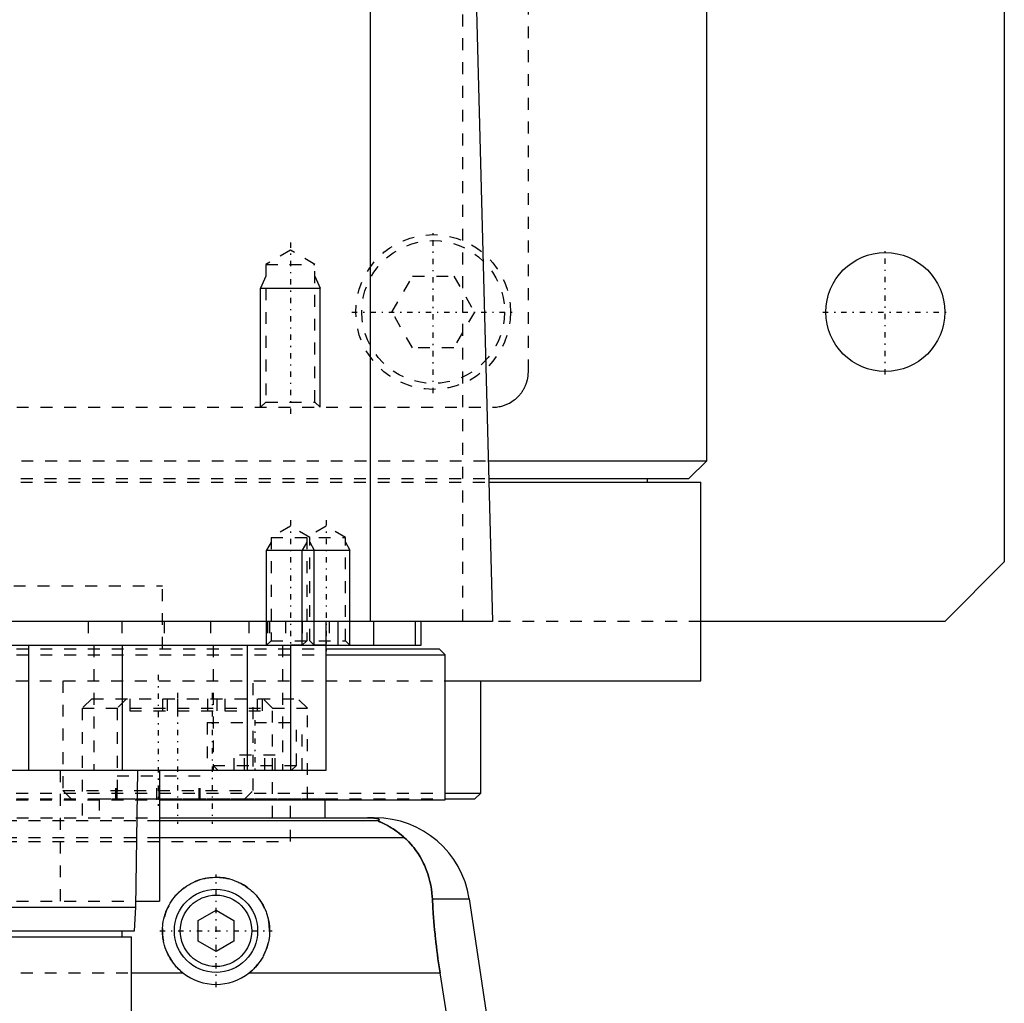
# Model space of a CAD drawing. Extents: x -105 to 105, y -137 to 442.
# Tile 6 of 12: x 22 to 105, y -16 to 67. Entities that reach past the tile are written whole.
import ezdxf

# ---------------------------------------------------------------- set-up
doc = ezdxf.new("R2010")
doc.units = 0
doc.linetypes.add('CENTER', pattern=[1.5, 0.45, -0.5, 0.05, -0.5])
doc.linetypes.add('DASHED', pattern=[2, 1, -1])
for name, color, linetype in [('AM_0', 7, 'CONTINUOUS'), ('AM_10', 7, 'CONTINUOUS'), ('AM_3', 7, 'DASHED'), ('AM_7', 7, 'CENTER')]:
    doc.layers.add(name, color=color, linetype=linetype)

msp = doc.modelspace()

# ---------------------------------------------------------------- linework, layer by layer
at = {"layer": 'AM_0', "color": 7, "linetype": 'CONTINUOUS'}
for p, q in [((105, 311.5), (105, 21.5)), ((80, 30), (80, 291.5)), ((51.744, 16.5), (51.744, 77.05)), ((60.5, 73.35), (62, 16.5)), ((61.611, 30), (80, 30)), ((78.5, 28.5), (80, 30)), ((61.652, 28.5), (78.5, 28.5)), ((61.661, 28.2), (79.5, 28.2)), ((75, 28.2), (75, 28.5)), ((79.5, 11.5), (79.5, 28.2)), ((105, 21.5), (100, 16.5)), ((62, 16.5), (-62, 16.5)), ((48, 4), (48, 16.5)), ((49, 16.5), (49, 14.5)), ((52, 14.5), (52, 16.5)), ((55.474, 16.5), (55.474, 14.5)), ((56, 14.5), (56, 16.5)), ((100, 16.5), (79.5, 16.5)), ((-56, 14.5), (56, 14.5)), ((23, 14.5), (23, 4)), ((30.85, 14.5), (30.85, 4)), ((41.361, 14.5), (41.361, 4)), ((45.003, 14.5), (45.003, 4)), ((48.014, 14.2), (57.5, 14.2)), ((58, 13.7), (57.5, 14.2)), ((48.014, 13.7), (58, 13.7)), ((58, 1.5), (58, 13.7)), ((58.063, 11.5), (79.5, 11.5)), ((61, 2.08), (61, 11.5)), ((-48, 4), (48, 4)), ((32, -7.5), (32.175, 4)), ((34, 4), (34, -7)), ((58.042, 2.08), (61, 2.08)), ((60.5, 1.58), (61, 2.08)), ((34.039, 1.5), (58, 1.5)), ((47.93, 0), (47.93, 1.5)), ((58.019, 1.58), (60.5, 1.58)), ((34, 0), (52.11, 0)), ((52.378, -0.254), (34, -0.254)), ((54.6, -1.693), (34, -1.693)), ((32.008, -7), (34, -7)), ((56.932, -6.813), (60.021, -6.813)), ((60.021, -6.813), (61.724, -18.159)), ((-32, -7.5), (32, -7.5)), ((31.9, -9.5), (32, -7.5)), ((37.25, -8.634), (38.75, -7.768)), ((38.75, -7.768), (40.25, -8.634)), ((37.25, -10.366), (37.25, -8.634)), ((40.25, -8.634), (40.25, -10.366)), ((-31.9, -9.5), (31.9, -9.5)), ((30.85, -10), (30.85, -9.5)), ((-31.65, -10), (31.65, -10)), ((31.65, -19), (31.65, -10)), ((38.75, -11.232), (37.25, -10.366)), ((40.25, -10.366), (38.75, -11.232)), ((31.65, -13.032), (35.962, -13.032)), ((41.538, -13.032), (57.58, -13.032)), ((58.394, -18.159), (57.58, -13.032))]:
    msp.add_line(p, q, dxfattribs=at)
for points in [[(52.378, -0.254, 0), (52.391, -0.247, 0), (52.412, -0.231, 0), (52.43, -0.216, 0), (52.437, -0.209, 0), (52.443, -0.201, 0), (52.451, -0.186, 0), (52.454, -0.171, 0), (52.452, -0.157, 0), (52.445, -0.142, 0), (52.432, -0.128, 0), (52.423, -0.121, 0), (52.413, -0.113, 0), (52.386, -0.099, 0), (52.348, -0.084, 0), (52.298, -0.069, 0), (52.234, -0.053, 0), (52.189, -0.045, 0), (52.175, -0.043, 0), (52.16, -0.04, 0), (52.153, -0.039, 0), (52.145, -0.038, 0), (52.129, -0.036, 0), (52.113, -0.033, 0), (52.105, -0.032, 0), (52.096, -0.031, 0), (52.077, -0.029, 0), (52.057, -0.026, 0), (52.046, -0.025, 0), (52.035, -0.024, 0), (52.012, -0.022, 0), (51.988, -0.019, 0), (51.962, -0.017, 0), (51.934, -0.015, 0), (51.905, -0.013, 0), (51.89, -0.012, 0), (51.874, -0.011, 0), (51.842, -0.009, 0), (51.822, -0.008, 0), (51.816, -0.007, 0), (51.81, -0.007, 0), (51.807, -0.007, 0), (51.803, -0.007, 0), (51.797, -0.007, 0), (51.79, -0.006, 0), (51.784, -0.006, 0), (51.777, -0.006, 0), (51.77, -0.005, 0), (51.766, -0.005, 0), (51.763, -0.005, 0), (51.756, -0.005, 0), (51.748, -0.004, 0), (51.741, -0.004, 0), (51.734, -0.004, 0), (51.726, -0.004, 0), (51.723, -0.004, 0), (51.719, -0.003, 0), (51.712, -0.003, 0), (51.704, -0.003, 0), (51.697, -0.003, 0), (51.689, -0.003, 0), (51.682, -0.002, 0), (51.678, -0.002, 0), (51.674, -0.002, 0), (51.666, -0.002, 0), (51.657, -0.002, 0), (51.653, -0.002, 0), (51.649, -0.002, 0), (51.64, -0.001, 0), (51.631, -0.001, 0), (51.627, -0.001, 0), (51.623, -0.001, 0), (51.614, -0.001, 0), (51.605, -0.001, 0), (51.596, -0.001, 0), (51.587, -0.001, 0), (51.579, 0, 0), (51.574, 0, 0), (51.57, 0, 0), (51.562, 0, 0), (51.553, 0, 0), (51.544, 0, 0), (51.535, 0, 0), (51.525, 0, 0), (51.521, 0, 0), (51.516, 0, 0), (51.506, 0, 0), (51.497, 0, 0), (51.492, 0, 0)], [(54.6, -1.693, 0), (54.508, -1.609, 0), (54.325, -1.451, 0), (54.145, -1.305, 0), (54.057, -1.237, 0), (53.97, -1.172, 0), (53.799, -1.049, 0), (53.635, -0.938, 0), (53.477, -0.838, 0), (53.327, -0.748, 0), (53.184, -0.667, 0), (53.116, -0.63, 0), (53.051, -0.595, 0), (52.927, -0.531, 0), (52.812, -0.475, 0), (52.704, -0.424, 0), (52.644, -0.396, 0), (52.628, -0.389, 0), (52.612, -0.382, 0), (52.604, -0.378, 0), (52.596, -0.374, 0), (52.581, -0.367, 0), (52.566, -0.361, 0), (52.551, -0.354, 0), (52.537, -0.347, 0), (52.523, -0.341, 0), (52.516, -0.338, 0), (52.509, -0.335, 0), (52.496, -0.329, 0), (52.484, -0.323, 0), (52.478, -0.32, 0), (52.472, -0.317, 0), (52.46, -0.312, 0), (52.449, -0.307, 0), (52.444, -0.304, 0), (52.439, -0.302, 0), (52.429, -0.297, 0), (52.421, -0.292, 0), (52.412, -0.288, 0), (52.405, -0.284, 0), (52.398, -0.28, 0), (52.395, -0.278, 0), (52.392, -0.276, 0), (52.387, -0.272, 0), (52.383, -0.269, 0), (52.38, -0.266, 0), (52.377, -0.263, 0), (52.376, -0.261, 0), (52.375, -0.26, 0), (52.375, -0.259, 0), (52.376, -0.257, 0), (52.377, -0.255, 0), (52.378, -0.254, 0)], [(56.932, -6.813, 0), (56.922, -6.646, 0), (56.893, -6.315, 0), (56.85, -5.988, 0), (56.824, -5.825, 0), (56.795, -5.664, 0), (56.727, -5.345, 0), (56.647, -5.031, 0), (56.554, -4.722, 0), (56.448, -4.418, 0), (56.329, -4.121, 0), (56.266, -3.975, 0), (56.199, -3.83, 0), (56.056, -3.547, 0), (55.9, -3.271, 0), (55.733, -3.003, 0), (55.554, -2.744, 0), (55.363, -2.494, 0), (55.263, -2.372, 0), (55.16, -2.253, 0), (54.945, -2.021, 0), (54.718, -1.8, 0), (54.6, -1.693, 0)], [(35.962, -13.032, 0), (35.881, -12.967, 0), (35.726, -12.832, 0), (35.579, -12.693, 0), (35.508, -12.621, 0), (35.438, -12.547, 0), (35.303, -12.393, 0), (35.174, -12.231, 0), (35.051, -12.062, 0), (34.935, -11.886, 0), (34.827, -11.704, 0), (34.776, -11.611, 0), (34.727, -11.517, 0), (34.637, -11.325, 0), (34.555, -11.128, 0), (34.483, -10.929, 0), (34.42, -10.727, 0), (34.368, -10.523, 0), (34.345, -10.42, 0), (34.325, -10.318, 0), (34.292, -10.113, 0), (34.269, -9.909, 0), (34.261, -9.808, 0), (34.255, -9.707, 0), (34.25, -9.507, 0), (34.254, -9.308, 0), (34.259, -9.208, 0), (34.267, -9.108, 0), (34.289, -8.906, 0), (34.321, -8.704, 0), (34.362, -8.502, 0), (34.412, -8.302, 0), (34.472, -8.104, 0), (34.505, -8.006, 0), (34.541, -7.908, 0), (34.619, -7.716, 0), (34.705, -7.528, 0), (34.8, -7.345, 0), (34.902, -7.166, 0), (35.012, -6.994, 0), (35.07, -6.91, 0), (35.13, -6.827, 0), (35.253, -6.668, 0), (35.382, -6.515, 0), (35.517, -6.37, 0), (35.656, -6.232, 0), (35.803, -6.099, 0), (35.879, -6.035, 0), (35.958, -5.971, 0), (36.12, -5.849, 0), (36.289, -5.732, 0), (36.465, -5.623, 0), (36.647, -5.521, 0), (36.835, -5.428, 0), (36.93, -5.384, 0), (37.027, -5.343, 0), (37.223, -5.267, 0), (37.423, -5.2, 0), (37.625, -5.143, 0), (37.83, -5.095, 0), (38.035, -5.057, 0), (38.138, -5.042, 0), (38.241, -5.029, 0), (38.446, -5.01, 0), (38.649, -5.001, 0), (38.75, -5, 0), (38.851, -5.001, 0), (39.054, -5.01, 0), (39.259, -5.029, 0), (39.362, -5.042, 0), (39.465, -5.057, 0), (39.67, -5.095, 0), (39.875, -5.143, 0), (40.077, -5.2, 0), (40.277, -5.267, 0), (40.473, -5.343, 0), (40.57, -5.384, 0), (40.665, -5.428, 0), (40.853, -5.521, 0), (41.035, -5.623, 0), (41.211, -5.732, 0), (41.38, -5.849, 0), (41.542, -5.971, 0), (41.621, -6.035, 0), (41.697, -6.099, 0), (41.844, -6.232, 0), (41.983, -6.37, 0), (42.118, -6.515, 0), (42.247, -6.668, 0), (42.37, -6.827, 0), (42.43, -6.91, 0), (42.488, -6.994, 0), (42.598, -7.166, 0), (42.7, -7.345, 0), (42.795, -7.528, 0), (42.881, -7.716, 0), (42.959, -7.908, 0), (42.995, -8.006, 0), (43.028, -8.104, 0), (43.088, -8.302, 0), (43.138, -8.502, 0), (43.179, -8.704, 0), (43.211, -8.906, 0), (43.233, -9.108, 0), (43.241, -9.208, 0), (43.246, -9.308, 0), (43.25, -9.507, 0), (43.245, -9.707, 0), (43.239, -9.808, 0), (43.231, -9.909, 0), (43.208, -10.113, 0), (43.175, -10.318, 0), (43.155, -10.42, 0), (43.132, -10.523, 0), (43.08, -10.727, 0), (43.017, -10.929, 0), (42.945, -11.128, 0), (42.863, -11.325, 0), (42.773, -11.517, 0), (42.724, -11.611, 0), (42.673, -11.704, 0), (42.565, -11.886, 0), (42.449, -12.062, 0), (42.326, -12.231, 0), (42.197, -12.393, 0), (42.062, -12.547, 0), (41.992, -12.621, 0), (41.921, -12.693, 0), (41.774, -12.832, 0), (41.619, -12.967, 0), (41.538, -13.032, 0)], [(57.58, -13.032, 0), (57.553, -12.861, 0), (57.501, -12.52, 0), (57.451, -12.18, 0), (57.427, -12.01, 0), (57.403, -11.84, 0), (57.357, -11.498, 0), (57.313, -11.155, 0), (57.27, -10.81, 0), (57.23, -10.464, 0), (57.191, -10.117, 0), (57.173, -9.943, 0), (57.155, -9.769, 0), (57.12, -9.42, 0), (57.088, -9.071, 0), (57.058, -8.723, 0), (57.03, -8.374, 0), (57.004, -8.026, 0), (56.992, -7.852, 0), (56.981, -7.678, 0), (56.96, -7.331, 0), (56.941, -6.985, 0), (56.932, -6.813, 0)]]:
    msp.add_polyline3d(points, dxfattribs=at)
for centre, radius in [((95, 42.5), 5), ((38.75, -9.5), 3.5), ((38.75, -9.5), 3)]:
    msp.add_circle(centre, radius, dxfattribs=at)
for centre, radius, start, end in [((52.11, -8), 8, 8.53297, 90), ((38.75, -9.5), 4.5, 231.7104, 308.2896)]:
    msp.add_arc(centre, radius, start, end, dxfattribs=at)
at = {"layer": 'AM_10', "color": 7, "linetype": 'CONTINUOUS'}
for p, q in [((42.933, 45.5), (42.5, 44.5)), ((47.067, 45.5), (47.5, 44.5)), ((42.5, 34.5), (42.5, 44.5)), ((42.5, 44.5), (47.5, 44.5)), ((47.5, 34.5), (47.5, 44.5)), ((43.379, 23.156), (43, 22.5)), ((43, 14.5), (43, 22.5)), ((43, 22.5), (50, 22.5)), ((46.379, 23.156), (46, 22.5)), ((46, 14.5), (46, 22.5)), ((46.621, 23.156), (47, 22.5)), ((47, 14.5), (47, 22.5)), ((49.621, 23.156), (50, 22.5)), ((50, 14.5), (50, 22.5))]:
    msp.add_line(p, q, dxfattribs=at)
at = {"layer": 'AM_3', "color": 6, "linetype": 'DASHED'}
for p, q in [((65, 37.5), (65, 292.5)), ((59.5, 16.5), (59.5, 75.489)), ((45, 47.693), (42.933, 46.5)), ((47.067, 46.5), (45, 47.693)), ((42.933, 46.5), (42.933, 34.933)), ((42.933, 46.5), (47.067, 46.5)), ((47.067, 34.933), (47.067, 46.5)), ((53.536, 42.5), (55.268, 45.5)), ((55.268, 45.5), (58.732, 45.5)), ((58.732, 45.5), (60.464, 42.5)), ((55.268, 39.5), (53.536, 42.5)), ((60.464, 42.5), (58.732, 39.5)), ((58.732, 39.5), (55.268, 39.5)), ((42.933, 34.933), (42.5, 34.5)), ((42.933, 34.933), (47.067, 34.933)), ((47.5, 34.5), (47.067, 34.933)), ((-62, 34.5), (62, 34.5)), ((-61.611, 30), (61.611, 30)), ((-61.661, 28.2), (61.661, 28.2)), ((-61.652, 28.5), (61.652, 28.5)), ((45, 24.5), (43.379, 23.564)), ((46.621, 23.564), (45, 24.5)), ((48, 24.5), (46.379, 23.564)), ((49.621, 23.564), (48, 24.5)), ((43.379, 23.564), (43.379, 14.879)), ((43.379, 23.564), (49.621, 23.564)), ((46.379, 23.564), (46.379, 14.879)), ((46.621, 14.879), (46.621, 23.564)), ((49.621, 14.879), (49.621, 23.564)), ((-34.25, 19.5), (34.25, 19.5)), ((34.25, 14.2), (34.25, 19.5)), ((79.5, 16.5), (-79.5, 16.5)), ((28, 16.5), (28, 14.5)), ((30.84, 16.5), (30.84, 14.5)), ((34.381, 16.5), (34.381, 14.5)), ((38.286, 16.5), (38.286, 14.5)), ((41.5, 16.5), (41.5, 14.5)), ((43.087, 16.5), (43.087, 14.5)), ((43.236, 16.5), (43.236, 14.5)), ((44.587, 16.5), (44.587, 14.5)), ((46, 16.5), (46, 14.5)), ((48.25, 16.5), (48.25, 14.5)), ((-48.014, 14.2), (48.014, 14.2)), ((28.477, 14.5), (28.477, 4)), ((38.5, 14.5), (38.5, 4)), ((43.379, 14.879), (43, 14.5)), ((43.379, 14.879), (49.621, 14.879)), ((44.341, 14.5), (44.341, 4)), ((48, 14.5), (44.587, 14.5)), ((46.379, 14.879), (46, 14.5)), ((47, 14.5), (46.621, 14.879)), ((50, 14.5), (49.621, 14.879)), ((-48.014, 13.7), (48.014, 13.7)), ((-58.063, 11.5), (58.063, 11.5)), ((25.878, 11.5), (25.878, 2.3)), ((41.878, 2.3), (41.878, 11.5)), ((28.3, 10), (27.5, 9.2)), ((28.3, 10), (45.63, 10)), ((31.23, 10), (30.43, 9.2)), ((31.5, 10), (31.5, 9)), ((34.244, 10), (34.244, 9)), ((34.646, 10), (34.646, 9)), ((35.5, 10), (35.5, 9)), ((38.027, 10), (38.027, 9)), ((38.832, 10), (38.832, 9)), ((39.5, 10), (39.5, 9)), ((42.213, 10), (42.213, 9)), ((42.616, 10), (42.616, 9)), ((43.5, 9.2), (42.7, 10)), ((46.43, 9.2), (45.63, 10)), ((27.5, 9.2), (27.5, 0)), ((27.5, 9.2), (46.43, 9.2)), ((30.43, 9.2), (30.43, 1.6)), ((43.5, 0), (43.5, 9.2)), ((46.43, 1.6), (46.43, 9.2)), ((31.5, 9), (42.616, 9)), ((38, 8), (38, 4)), ((38, 8), (46, 8)), ((45.5, 4.4), (45.5, 8)), ((46, 4), (46, 8)), ((40.268, 4), (40.268, 5.25)), ((43.732, 5.25), (40.268, 5.25)), ((41.134, 4), (41.134, 5.25)), ((42.866, 4), (42.866, 5.25)), ((43.732, 4), (43.732, 5.25)), ((38.5, 4.4), (38.9, 4)), ((38.5, 4.4), (45.5, 4.4)), ((45.1, 4), (45.5, 4.4)), ((25.65, 4), (25.65, -7)), ((30.327, 1.5), (30.327, 3.5)), ((37.43, 3.5), (30.327, 3.5)), ((30.432, 1.5), (30.432, 3.5)), ((33.772, 1.5), (33.772, 3.5)), ((33.984, 1.5), (33.984, 3.5)), ((37.324, 1.5), (37.324, 3.5)), ((37.43, 1.5), (37.43, 3.5)), ((-58.042, 2.08), (58.042, 2.08)), ((25.878, 2.3), (26.678, 1.5)), ((25.878, 2.3), (41.878, 2.3)), ((41.078, 1.5), (41.878, 2.3)), ((-58.019, 1.58), (58.019, 1.58)), ((-34.039, 1.5), (34.039, 1.5)), ((28.93, 1.6), (28.93, 0)), ((28.93, 1.6), (47.93, 1.6)), ((30.911, 1.5), (30.911, 1.6)), ((35.545, 1.6), (35.545, 1.5)), ((45, -2), (45, 1.58)), ((47.93, 1.5), (47.93, 1.6)), ((-34, 0), (34, 0)), ((34, -0.254), (-34, -0.254)), ((-45, -2), (45, -2)), ((-45, -2), (45, -2)), ((34, -1.693), (-34, -1.693)), ((-32.008, -7), (32.008, -7)), ((-31.65, -13.032), (31.65, -13.032))]:
    msp.add_line(p, q, dxfattribs=at)
for points in [[(62, 34.5, 0), (62.107, 34.502, 0), (62.324, 34.518, 0), (62.544, 34.55, 0), (62.654, 34.572, 0), (62.764, 34.599, 0), (62.983, 34.666, 0), (63.2, 34.75, 0), (63.412, 34.853, 0), (63.617, 34.973, 0), (63.815, 35.112, 0), (63.911, 35.187, 0), (64.004, 35.268, 0), (64.11, 35.367, 0), (64.139, 35.397, 0), (64.168, 35.427, 0), (64.183, 35.442, 0), (64.197, 35.457, 0), (64.225, 35.488, 0), (64.253, 35.519, 0), (64.281, 35.551, 0), (64.308, 35.584, 0), (64.335, 35.617, 0), (64.349, 35.634, 0), (64.362, 35.651, 0), (64.389, 35.686, 0), (64.416, 35.721, 0), (64.442, 35.758, 0), (64.469, 35.796, 0), (64.495, 35.834, 0), (64.508, 35.853, 0), (64.52, 35.873, 0), (64.546, 35.913, 0), (64.571, 35.954, 0), (64.595, 35.995, 0), (64.62, 36.038, 0), (64.643, 36.081, 0), (64.655, 36.103, 0), (64.666, 36.125, 0), (64.689, 36.17, 0), (64.711, 36.215, 0), (64.732, 36.261, 0), (64.753, 36.308, 0), (64.773, 36.356, 0), (64.783, 36.38, 0), (64.793, 36.404, 0), (64.811, 36.453, 0), (64.829, 36.503, 0), (64.838, 36.528, 0), (64.847, 36.553, 0), (64.863, 36.603, 0), (64.878, 36.655, 0), (64.886, 36.681, 0), (64.893, 36.707, 0), (64.907, 36.759, 0), (64.92, 36.812, 0), (64.932, 36.865, 0), (64.943, 36.919, 0), (64.953, 36.973, 0), (64.958, 37, 0), (64.963, 37.027, 0), (64.971, 37.082, 0), (64.978, 37.137, 0), (64.984, 37.193, 0), (64.989, 37.248, 0), (64.994, 37.304, 0), (64.995, 37.332, 0), (64.997, 37.36, 0), (64.999, 37.416, 0), (65, 37.472, 0), (65, 37.5, 0)], [(51.492, 0, 0), (51.497, 0, 0), (51.506, 0, 0), (51.516, 0, 0), (51.521, 0, 0), (51.525, 0, 0), (51.535, 0, 0), (51.544, 0, 0), (51.553, 0, 0), (51.562, 0, 0), (51.57, 0, 0), (51.574, 0, 0), (51.579, 0, 0), (51.587, -0.001, 0), (51.596, -0.001, 0), (51.605, -0.001, 0), (51.614, -0.001, 0), (51.623, -0.001, 0), (51.627, -0.001, 0), (51.631, -0.001, 0), (51.64, -0.001, 0), (51.649, -0.002, 0), (51.653, -0.002, 0), (51.657, -0.002, 0), (51.666, -0.002, 0), (51.674, -0.002, 0), (51.678, -0.002, 0), (51.682, -0.002, 0), (51.689, -0.003, 0), (51.697, -0.003, 0), (51.704, -0.003, 0), (51.712, -0.003, 0), (51.719, -0.003, 0), (51.723, -0.004, 0), (51.726, -0.004, 0), (51.734, -0.004, 0), (51.741, -0.004, 0), (51.748, -0.004, 0), (51.756, -0.005, 0), (51.763, -0.005, 0), (51.766, -0.005, 0), (51.77, -0.005, 0), (51.777, -0.006, 0), (51.784, -0.006, 0), (51.79, -0.006, 0), (51.797, -0.007, 0), (51.803, -0.007, 0), (51.807, -0.007, 0), (51.81, -0.007, 0), (51.816, -0.007, 0), (51.822, -0.008, 0), (51.842, -0.009, 0), (51.874, -0.011, 0), (51.89, -0.012, 0), (51.905, -0.013, 0), (51.934, -0.015, 0), (51.962, -0.017, 0), (51.988, -0.019, 0), (52.012, -0.022, 0), (52.035, -0.024, 0), (52.046, -0.025, 0), (52.057, -0.026, 0), (52.077, -0.029, 0), (52.096, -0.031, 0), (52.105, -0.032, 0), (52.113, -0.033, 0), (52.129, -0.036, 0), (52.145, -0.038, 0), (52.153, -0.039, 0), (52.16, -0.04, 0), (52.175, -0.043, 0), (52.189, -0.045, 0), (52.234, -0.053, 0), (52.298, -0.069, 0), (52.348, -0.084, 0), (52.386, -0.099, 0), (52.413, -0.113, 0), (52.423, -0.121, 0), (52.432, -0.128, 0), (52.445, -0.142, 0), (52.452, -0.157, 0), (52.454, -0.171, 0), (52.451, -0.186, 0), (52.443, -0.201, 0), (52.437, -0.209, 0), (52.43, -0.216, 0), (52.412, -0.231, 0), (52.391, -0.247, 0), (52.378, -0.254, 0)], [(52.378, -0.254, 0), (52.377, -0.255, 0), (52.376, -0.256, 0), (52.375, -0.258, 0), (52.375, -0.259, 0), (52.376, -0.26, 0), (52.377, -0.263, 0), (52.379, -0.265, 0), (52.381, -0.268, 0), (52.385, -0.271, 0), (52.389, -0.274, 0), (52.391, -0.275, 0), (52.394, -0.277, 0), (52.4, -0.281, 0), (52.406, -0.284, 0), (52.413, -0.288, 0), (52.421, -0.292, 0), (52.429, -0.296, 0), (52.433, -0.299, 0), (52.438, -0.301, 0), (52.447, -0.306, 0), (52.457, -0.31, 0), (52.462, -0.313, 0), (52.468, -0.315, 0), (52.479, -0.321, 0), (52.49, -0.326, 0), (52.496, -0.329, 0), (52.502, -0.331, 0), (52.514, -0.337, 0), (52.527, -0.343, 0), (52.54, -0.349, 0), (52.553, -0.355, 0), (52.567, -0.361, 0), (52.574, -0.364, 0), (52.581, -0.368, 0), (52.595, -0.374, 0), (52.61, -0.381, 0), (52.663, -0.405, 0), (52.763, -0.452, 0), (52.876, -0.506, 0), (52.999, -0.568, 0), (53.064, -0.602, 0), (53.132, -0.638, 0), (53.273, -0.717, 0), (53.426, -0.807, 0), (53.588, -0.908, 0), (53.758, -1.021, 0), (53.936, -1.147, 0), (54.027, -1.214, 0), (54.12, -1.286, 0), (54.309, -1.438, 0), (54.502, -1.605, 0), (54.6, -1.693, 0)], [(54.6, -1.693, 0), (54.718, -1.8, 0), (54.945, -2.021, 0), (55.16, -2.253, 0), (55.263, -2.372, 0), (55.363, -2.494, 0), (55.554, -2.744, 0), (55.733, -3.004, 0), (55.901, -3.271, 0), (56.056, -3.547, 0), (56.199, -3.831, 0), (56.266, -3.975, 0), (56.33, -4.121, 0), (56.448, -4.419, 0), (56.554, -4.722, 0), (56.647, -5.031, 0), (56.727, -5.345, 0), (56.795, -5.664, 0), (56.824, -5.825, 0), (56.85, -5.988, 0), (56.893, -6.315, 0), (56.922, -6.646, 0), (56.932, -6.813, 0)], [(56.932, -6.813, 0), (56.941, -6.985, 0), (56.96, -7.331, 0), (56.981, -7.678, 0), (56.992, -7.852, 0), (57.004, -8.026, 0), (57.03, -8.374, 0), (57.058, -8.723, 0), (57.088, -9.071, 0), (57.12, -9.42, 0), (57.155, -9.769, 0), (57.173, -9.943, 0), (57.191, -10.117, 0), (57.23, -10.464, 0), (57.27, -10.81, 0), (57.313, -11.155, 0), (57.357, -11.498, 0), (57.403, -11.84, 0), (57.427, -12.01, 0), (57.451, -12.18, 0), (57.501, -12.52, 0), (57.553, -12.861, 0), (57.58, -13.032, 0)]]:
    msp.add_polyline3d(points, dxfattribs=at)
for radius in [6.5, 6]:
    msp.add_circle((57, 42.5), radius, dxfattribs=at)
msp.add_arc((38.75, -9.5), 4.5, 308.2896, 231.7104, dxfattribs=at)
at = {"layer": 'AM_7', "color": 4, "linetype": 'CENTER'}
for p, q in [((57, 35.675), (57, 49.325)), ((45, 48.353), (45, 33.84)), ((95, 37.25), (95, 47.75)), ((50.175, 42.5), (63.825, 42.5)), ((89.75, 42.5), (100.25, 42.5)), ((45, 25), (45, 14)), ((48, 25), (48, 14)), ((33.878, 12), (33.878, 1)), ((35.5, 10.5), (35.5, -0.5)), ((38.43, 10.5), (38.43, -0.5)), ((42, 8.2), (42, 3.8)), ((38.75, -14.225), (38.75, -4.775)), ((34.025, -9.5), (43.475, -9.5))]:
    msp.add_line(p, q, dxfattribs=at)

doc.saveas('drawing.dxf')
